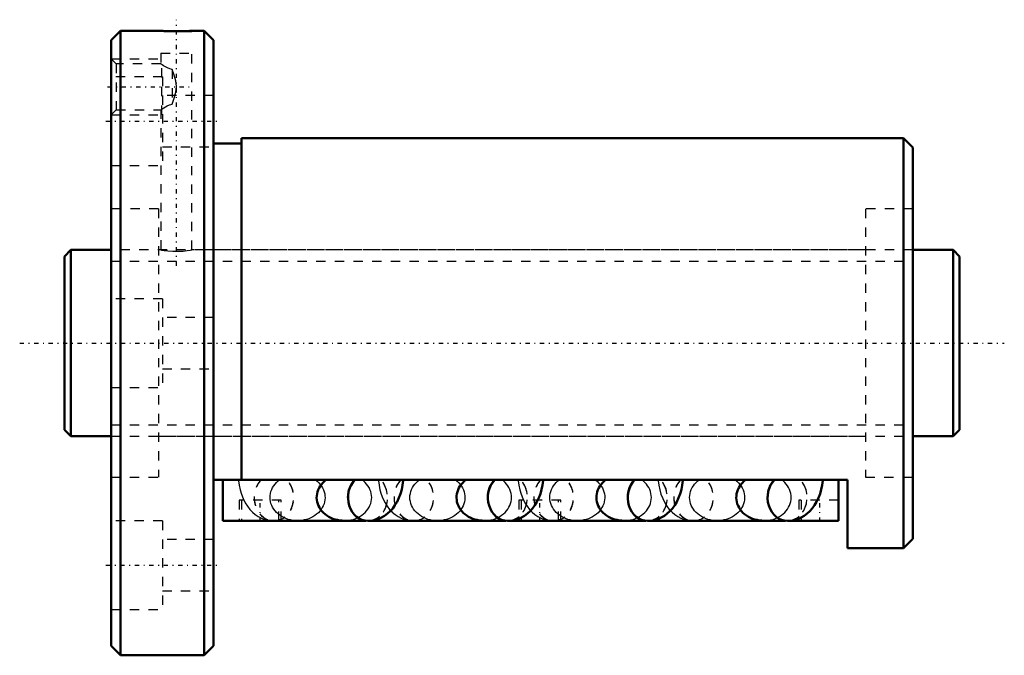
# Model space of a CAD drawing. Header units: millimetres. Extents: x -5 to 101, y -34 to 35.
import ezdxf

# ---------------------------------------------------------------- set-up
doc = ezdxf.new("R2010")
doc.units = ezdxf.units.MM
doc.linetypes.add('Center', pattern=[1.5, 0.45, -0.5, 0.05, -0.5])
doc.linetypes.add('Dashed', pattern=[2, 1, -1])
for name, color, linetype, lineweight in [('2d ConnectionPoints', 7, 'Continuous', 50), ('AM_0', 7, 'Continuous', 50), ('AM_5', 3, 'Continuous', 25), ('AM_7', 7, 'Center', 25), ('AM_9', 6, 'Dashed', 25)]:
    doc.layers.add(name, color=color, linetype=linetype, lineweight=lineweight)

# ---------------------------------------------------------------- blocks, each defined once
blk = doc.blocks.new('1_BIF2005V_10RR_Nut_0_in_BIF2005V_10RRG0_96LC0_000_4')
at = {"layer": 'AM_0'}
for p, q in [((6, 33.5), (5, 32.5)), ((10.33, 33.5), (6, 33.5)), ((6, 33.5), (6, -33.5)), ((15, 33.5), (13.65, 33.5)), ((15, 33.5), (15, -33.5)), ((16, 32.5), (15, 33.5)), ((5, 32.5), (5, -32.5)), ((16, 32.5), (16, -32.5)), ((19, 21.4), (16, 21.4)), ((90, 22), (19, 22)), ((19, 22), (19, -14.67)), ((91, 21), (90, 22)), ((90, 22), (90, -22)), ((91, 21), (91, -21)), ((84, -14.67), (16, -14.67)), ((17, -19.07), (17, -14.67)), ((83, -19.07), (83, -14.67)), ((84, -22), (84, -14.67)), ((32.34, -19.07), (17, -19.07)), ((30, -19.06), (32.27, -19.06)), ((47.34, -19.07), (32.71, -19.07)), ((45, -19.06), (47.27, -19.06)), ((62.34, -19.07), (47.71, -19.07)), ((60, -19.06), (62.27, -19.06)), ((77.34, -19.07), (62.71, -19.07)), ((75, -19.06), (77.27, -19.06)), ((83, -19.07), (77.71, -19.07)), ((90, -22), (91, -21)), ((84, -22), (90, -22)), ((5, -32.5), (6, -33.5)), ((15, -33.5), (16, -32.5)), ((6, -33.5), (15, -33.5))]:
    blk.add_line(p, q, dxfattribs=at)
for points in [[(13.67, 33.5), (13.63, 33.5), (13.41, 33.49), (13.03, 33.47), (12.54, 33.46), (11.99, 33.46), (11.43, 33.46), (10.94, 33.47), (10.57, 33.49), (10.36, 33.5), (10.33, 33.5)], [(28.07, -14.67), (27.88, -14.82), (27.71, -14.98), (27.56, -15.16), (27.42, -15.34), (27.31, -15.54), (27.21, -15.74), (27.14, -15.95), (27.09, -16.16), (27.06, -16.38), (27.05, -16.6), (27.07, -16.82), (27.1, -17.03), (27.16, -17.24), (27.25, -17.45), (27.35, -17.65), (27.47, -17.84), (27.61, -18.03), (27.77, -18.2), (27.95, -18.35), (28.14, -18.5), (28.35, -18.63), (28.57, -18.74), (28.8, -18.84), (29.03, -18.92), (29.28, -18.98), (29.53, -19.03), (29.79, -19.05), (30, -19.06)], [(32.53, -19.08), (32.91, -19.06), (33.29, -18.99), (33.66, -18.88), (34.01, -18.72), (34.34, -18.53), (34.65, -18.3), (34.94, -18.04), (35.21, -17.74), (35.45, -17.4), (35.67, -17.03), (35.87, -16.62), (36.04, -16.18), (36.17, -15.71), (36.26, -15.24), (36.33, -14.75), (36.33, -14.67)], [(43.07, -14.67), (42.88, -14.82), (42.71, -14.98), (42.56, -15.16), (42.42, -15.34), (42.31, -15.54), (42.21, -15.74), (42.14, -15.95), (42.09, -16.16), (42.06, -16.38), (42.05, -16.6), (42.07, -16.82), (42.1, -17.03), (42.16, -17.24), (42.25, -17.45), (42.35, -17.65), (42.47, -17.84), (42.61, -18.03), (42.77, -18.2), (42.95, -18.35), (43.14, -18.5), (43.35, -18.63), (43.57, -18.74), (43.8, -18.84), (44.03, -18.92), (44.28, -18.98), (44.53, -19.03), (44.79, -19.05), (45, -19.06)], [(47.53, -19.08), (47.91, -19.06), (48.29, -18.99), (48.66, -18.88), (49.01, -18.72), (49.34, -18.53), (49.65, -18.3), (49.94, -18.04), (50.21, -17.74), (50.45, -17.4), (50.67, -17.03), (50.87, -16.62), (51.04, -16.18), (51.17, -15.71), (51.26, -15.24), (51.33, -14.75), (51.33, -14.67)], [(58.07, -14.67), (57.88, -14.82), (57.71, -14.98), (57.56, -15.16), (57.42, -15.34), (57.31, -15.54), (57.21, -15.74), (57.14, -15.95), (57.09, -16.16), (57.06, -16.38), (57.05, -16.6), (57.07, -16.82), (57.1, -17.03), (57.16, -17.24), (57.25, -17.45), (57.35, -17.65), (57.47, -17.84), (57.61, -18.03), (57.77, -18.2), (57.95, -18.35), (58.14, -18.5), (58.35, -18.63), (58.57, -18.74), (58.8, -18.84), (59.03, -18.92), (59.28, -18.98), (59.53, -19.03), (59.79, -19.05), (60, -19.06)], [(62.53, -19.08), (62.91, -19.06), (63.29, -18.99), (63.66, -18.88), (64.01, -18.72), (64.34, -18.53), (64.65, -18.3), (64.94, -18.04), (65.21, -17.74), (65.45, -17.4), (65.67, -17.03), (65.87, -16.62), (66.04, -16.18), (66.17, -15.71), (66.26, -15.24), (66.33, -14.75), (66.33, -14.67)], [(73.07, -14.67), (72.88, -14.82), (72.71, -14.98), (72.56, -15.16), (72.42, -15.34), (72.31, -15.54), (72.21, -15.74), (72.14, -15.95), (72.09, -16.16), (72.06, -16.38), (72.05, -16.6), (72.07, -16.82), (72.1, -17.03), (72.16, -17.24), (72.25, -17.45), (72.35, -17.65), (72.47, -17.84), (72.61, -18.03), (72.77, -18.2), (72.95, -18.35), (73.14, -18.5), (73.35, -18.63), (73.57, -18.74), (73.8, -18.84), (74.03, -18.92), (74.28, -18.98), (74.53, -19.03), (74.79, -19.05), (75, -19.06)], [(77.53, -19.08), (77.91, -19.06), (78.29, -18.99), (78.66, -18.88), (79.01, -18.72), (79.34, -18.53), (79.65, -18.3), (79.94, -18.04), (80.21, -17.74), (80.45, -17.4), (80.67, -17.03), (80.87, -16.62), (81.04, -16.18), (81.17, -15.71), (81.26, -15.24), (81.33, -14.75), (81.33, -14.67)], [(22.24, -19.07), (22.27, -19.07), (22.47, -19.08)], [(37.24, -19.07), (37.27, -19.07), (37.47, -19.08)], [(52.24, -19.07), (52.27, -19.07), (52.47, -19.08)], [(67.24, -19.07), (67.27, -19.07), (67.47, -19.08)]]:
    blk.add_lwpolyline(points, dxfattribs=at)
for centre, major_axis, start_param, end_param in [((32.53, -16.58), (0, 2.5), 0.701306, 3.142511), ((32.53, -16.56), (0, -2.5), 3.855208, 4.716389), ((47.53, -16.58), (0, 2.5), 0.701306, 3.142511), ((47.53, -16.56), (0, -2.5), 3.855208, 4.716389), ((62.53, -16.58), (0, 2.5), 0.701306, 3.142511), ((62.53, -16.56), (0, -2.5), 3.855208, 4.716389), ((77.53, -16.58), (0, 2.5), 0.701306, 3.142511), ((77.53, -16.56), (0, -2.5), 3.855208, 4.716389), ((22.47, -16.58), (0, -2.5), 6.193713, 6.372658), ((37.47, -16.58), (0, -2.5), 6.193713, 6.372658), ((52.47, -16.58), (0, -2.5), 6.193713, 6.372658), ((67.47, -16.58), (0, -2.5), 6.193713, 6.372658)]:
    blk.add_ellipse(centre, major_axis=major_axis, ratio=0.848048, start_param=start_param, end_param=end_param, dxfattribs=at)
at = {"layer": 'AM_5', "linetype": 'Dashed'}
for p, q in [((5, 30.5), (10.33, 30.5)), ((10.44, 24.5), (10.44, 30.5)), ((5, 24.5), (10.33, 24.5))]:
    blk.add_line(p, q, dxfattribs=at)
at = {"layer": 'AM_7'}
for p, q in [((12, 8.3), (12, 34.7)), ((4.6, 27.5), (13.37, 27.5)), ((4.45, 23.82), (16.55, 23.82)), ((21, -19.18), (21, -16.76)), ((51, -19.18), (51, -16.76)), ((81, -19.18), (81, -16.76)), ((4.45, -23.82), (16.55, -23.82))]:
    blk.add_line(p, q, dxfattribs=at)
at = {"layer": 'AM_9'}
for p, q in [((10.33, 33.5), (10.33, 33.39)), ((13.67, 33.39), (10.33, 33.39)), ((13.67, 33.39), (13.67, 33.5)), ((10.33, 31.09), (13.67, 31.09)), ((10.33, 31.09), (10.33, 29.95)), ((13.67, 10), (13.67, 31.09)), ((5.54, 29.96), (5, 30.5)), ((10.33, 29.96), (5.54, 29.96)), ((5.54, 29.96), (5.54, 25.04)), ((10.5, 28.57), (5, 28.57)), ((10.5, 28.57), (10.5, 19.07)), ((11.55, 29.36), (11.55, 25.64)), ((16, 26.57), (10.5, 26.57)), ((5, 24.5), (5.54, 25.04)), ((5.54, 25.04), (10.33, 25.04)), ((10.33, 25.05), (10.33, 10)), ((10.5, 21.07), (16, 21.07)), ((5, 19.07), (10.5, 19.07)), ((10.1, 14.4), (5, 14.4)), ((10.1, 14.4), (10.1, -14.4)), ((85.9, 14.4), (85.9, -14.4)), ((91, 14.4), (85.9, 14.4)), ((10.33, 10), (10.1, 10)), ((85.9, 10), (13.65, 10)), ((10.5, 4.75), (5, 4.75)), ((10.5, 4.75), (10.5, -4.75)), ((16, 2.75), (10.5, 2.75)), ((10.5, -2.75), (16, -2.75)), ((5, -4.75), (10.5, -4.75)), ((10.1, -10), (85.9, -10)), ((5, -14.4), (10.1, -14.4)), ((85.9, -14.4), (91, -14.4)), ((23.25, -16.87), (18.75, -16.87)), ((18.75, -16.87), (18.75, -19.07)), ((19, -16.87), (19, -19.07)), ((23, -19.07), (23, -16.87)), ((23.25, -19.07), (23.25, -16.87)), ((53.25, -16.87), (48.75, -16.87)), ((48.75, -16.87), (48.75, -19.07)), ((49, -16.87), (49, -19.07)), ((53, -19.07), (53, -16.87)), ((53.25, -19.07), (53.25, -16.87)), ((83, -16.87), (78.75, -16.87)), ((78.75, -16.87), (78.75, -19.07)), ((79, -16.87), (79, -19.07)), ((10.5, -19.07), (5, -19.07)), ((10.5, -19.07), (10.5, -28.57)), ((22.47, -19.06), (25, -19.06)), ((32.27, -19.06), (32.53, -19.06)), ((32.71, -19.07), (32.34, -19.07)), ((37.47, -19.06), (40, -19.06)), ((47.27, -19.06), (47.53, -19.06)), ((47.71, -19.07), (47.34, -19.07)), ((52.47, -19.06), (55, -19.06)), ((62.27, -19.06), (62.53, -19.06)), ((62.71, -19.07), (62.34, -19.07)), ((67.47, -19.06), (70, -19.06)), ((77.27, -19.06), (77.53, -19.06)), ((77.71, -19.07), (77.34, -19.07)), ((16, -21.07), (10.5, -21.07)), ((10.5, -26.57), (16, -26.57)), ((5, -28.57), (10.5, -28.57))]:
    blk.add_line(p, q, dxfattribs=at)
for points in [[(11.55, 29.36), (11.29, 29.44), (11.04, 29.54), (10.64, 29.75), (10.49, 29.85), (10.38, 29.92), (10.33, 29.95), (10.33, 29.96)], [(11.55, 25.64), (11.78, 26.27), (11.95, 26.93), (12, 27.53), (11.93, 28.15), (11.77, 28.76), (11.55, 29.36)], [(10.33, 25.04), (10.33, 25.04), (10.43, 25.11), (10.65, 25.25), (11.02, 25.45), (11.26, 25.56), (11.55, 25.64)], [(10.33, 10), (10.42, 9.98), (10.69, 9.95), (11.1, 9.9), (11.62, 9.87), (12.18, 9.86), (12.72, 9.88), (13.17, 9.93), (13.5, 9.97), (13.66, 10), (13.67, 10)], [(18.67, -14.67), (18.67, -14.78), (18.74, -15.26), (18.84, -15.75), (18.98, -16.22), (19.16, -16.69), (19.38, -17.13), (19.62, -17.5), (19.87, -17.84), (20.16, -18.13), (20.46, -18.39), (20.78, -18.61), (21.12, -18.78), (21.47, -18.92), (21.87, -19.02), (22.24, -19.07)], [(25, -19.06), (24.74, -19.05), (24.49, -19.02), (24.24, -18.97), (23.99, -18.91), (23.75, -18.83), (23.53, -18.73), (23.31, -18.61), (23.11, -18.48), (22.92, -18.33), (22.74, -18.17), (22.59, -17.99), (22.45, -17.81), (22.33, -17.62), (22.23, -17.42), (22.15, -17.21), (22.1, -16.99), (22.06, -16.78), (22.05, -16.56), (22.06, -16.34), (22.1, -16.13), (22.15, -15.91), (22.23, -15.7), (22.33, -15.5), (22.45, -15.31), (22.59, -15.13), (22.74, -14.95), (22.92, -14.79), (23.07, -14.67)], [(26.93, -14.67), (27.12, -14.82), (27.29, -14.98), (27.44, -15.16), (27.58, -15.34), (27.69, -15.54), (27.79, -15.74), (27.86, -15.95), (27.91, -16.16), (27.94, -16.38), (27.95, -16.6), (27.93, -16.82), (27.9, -17.03), (27.84, -17.24), (27.75, -17.45), (27.65, -17.65), (27.53, -17.84), (27.39, -18.03), (27.23, -18.2), (27.05, -18.35), (26.86, -18.5), (26.65, -18.63), (26.43, -18.74), (26.2, -18.84), (25.97, -18.92), (25.72, -18.98), (25.47, -19.03), (25.21, -19.05), (25, -19.06)], [(30, -19.06), (30.26, -19.05), (30.51, -19.02), (30.76, -18.97), (31.01, -18.91), (31.25, -18.83), (31.47, -18.73), (31.69, -18.61), (31.89, -18.48), (32.08, -18.33), (32.26, -18.17), (32.41, -17.99), (32.55, -17.81), (32.67, -17.62), (32.77, -17.42), (32.85, -17.21), (32.9, -16.99), (32.94, -16.78), (32.95, -16.56), (32.94, -16.34), (32.9, -16.13), (32.85, -15.91), (32.77, -15.7), (32.67, -15.5), (32.55, -15.31), (32.41, -15.13), (32.26, -14.95), (32.08, -14.79), (31.93, -14.67)], [(33.67, -14.67), (33.67, -14.78), (33.74, -15.26), (33.84, -15.75), (33.98, -16.22), (34.16, -16.69), (34.38, -17.13), (34.62, -17.5), (34.87, -17.84), (35, -17.97)], [(40, -19.06), (39.74, -19.05), (39.49, -19.02), (39.24, -18.97), (38.99, -18.91), (38.75, -18.83), (38.53, -18.73), (38.31, -18.61), (38.11, -18.48), (37.92, -18.33), (37.74, -18.17), (37.59, -17.99), (37.45, -17.81), (37.33, -17.62), (37.23, -17.42), (37.15, -17.21), (37.1, -16.99), (37.06, -16.78), (37.05, -16.56), (37.06, -16.34), (37.1, -16.13), (37.15, -15.91), (37.23, -15.7), (37.33, -15.5), (37.45, -15.31), (37.59, -15.13), (37.74, -14.95), (37.92, -14.79), (38.07, -14.67)], [(41.93, -14.67), (42.12, -14.82), (42.29, -14.98), (42.44, -15.16), (42.58, -15.34), (42.69, -15.54), (42.79, -15.74), (42.86, -15.95), (42.91, -16.16), (42.94, -16.38), (42.95, -16.6), (42.93, -16.82), (42.9, -17.03), (42.84, -17.24), (42.75, -17.45), (42.65, -17.65), (42.53, -17.84), (42.39, -18.03), (42.23, -18.2), (42.05, -18.35), (41.86, -18.5), (41.65, -18.63), (41.43, -18.74), (41.2, -18.84), (40.97, -18.92), (40.72, -18.98), (40.47, -19.03), (40.21, -19.05), (40, -19.06)], [(45, -19.06), (45.26, -19.05), (45.51, -19.02), (45.76, -18.97), (46.01, -18.91), (46.25, -18.83), (46.47, -18.73), (46.69, -18.61), (46.89, -18.48), (47.08, -18.33), (47.26, -18.17), (47.41, -17.99), (47.55, -17.81), (47.67, -17.62), (47.77, -17.42), (47.85, -17.21), (47.9, -16.99), (47.94, -16.78), (47.95, -16.56), (47.94, -16.34), (47.9, -16.13), (47.85, -15.91), (47.77, -15.7), (47.67, -15.5), (47.55, -15.31), (47.41, -15.13), (47.26, -14.95), (47.08, -14.79), (46.93, -14.67)], [(48.67, -14.67), (48.67, -14.78), (48.74, -15.26), (48.84, -15.75), (48.98, -16.22), (49.16, -16.69), (49.38, -17.13), (49.62, -17.5), (49.87, -17.84), (50, -17.97)], [(55, -19.06), (54.74, -19.05), (54.49, -19.02), (54.24, -18.97), (53.99, -18.91), (53.75, -18.83), (53.53, -18.73), (53.31, -18.61), (53.11, -18.48), (52.92, -18.33), (52.74, -18.17), (52.59, -17.99), (52.45, -17.81), (52.33, -17.62), (52.23, -17.42), (52.15, -17.21), (52.1, -16.99), (52.06, -16.78), (52.05, -16.56), (52.06, -16.34), (52.1, -16.13), (52.15, -15.91), (52.23, -15.7), (52.33, -15.5), (52.45, -15.31), (52.59, -15.13), (52.74, -14.95), (52.92, -14.79), (53.07, -14.67)], [(56.93, -14.67), (57.12, -14.82), (57.29, -14.98), (57.44, -15.16), (57.58, -15.34), (57.69, -15.54), (57.79, -15.74), (57.86, -15.95), (57.91, -16.16), (57.94, -16.38), (57.95, -16.6), (57.93, -16.82), (57.9, -17.03), (57.84, -17.24), (57.75, -17.45), (57.65, -17.65), (57.53, -17.84), (57.39, -18.03), (57.23, -18.2), (57.05, -18.35), (56.86, -18.5), (56.65, -18.63), (56.43, -18.74), (56.2, -18.84), (55.97, -18.92), (55.72, -18.98), (55.47, -19.03), (55.21, -19.05), (55, -19.06)], [(60, -19.06), (60.26, -19.05), (60.51, -19.02), (60.76, -18.97), (61.01, -18.91), (61.25, -18.83), (61.47, -18.73), (61.69, -18.61), (61.89, -18.48), (62.08, -18.33), (62.26, -18.17), (62.41, -17.99), (62.55, -17.81), (62.67, -17.62), (62.77, -17.42), (62.85, -17.21), (62.9, -16.99), (62.94, -16.78), (62.95, -16.56), (62.94, -16.34), (62.9, -16.13), (62.85, -15.91), (62.77, -15.7), (62.67, -15.5), (62.55, -15.31), (62.41, -15.13), (62.26, -14.95), (62.08, -14.79), (61.93, -14.67)], [(63.67, -14.67), (63.67, -14.78), (63.74, -15.26), (63.84, -15.75), (63.98, -16.22), (64.16, -16.69), (64.38, -17.13), (64.62, -17.5), (64.87, -17.84), (65, -17.97)], [(70, -19.06), (69.74, -19.05), (69.49, -19.02), (69.24, -18.97), (68.99, -18.91), (68.75, -18.83), (68.53, -18.73), (68.31, -18.61), (68.11, -18.48), (67.92, -18.33), (67.74, -18.17), (67.59, -17.99), (67.45, -17.81), (67.33, -17.62), (67.23, -17.42), (67.15, -17.21), (67.1, -16.99), (67.06, -16.78), (67.05, -16.56), (67.06, -16.34), (67.1, -16.13), (67.15, -15.91), (67.23, -15.7), (67.33, -15.5), (67.45, -15.31), (67.59, -15.13), (67.74, -14.95), (67.92, -14.79), (68.07, -14.67)], [(71.93, -14.67), (72.12, -14.82), (72.29, -14.98), (72.44, -15.16), (72.58, -15.34), (72.69, -15.54), (72.79, -15.74), (72.86, -15.95), (72.91, -16.16), (72.94, -16.38), (72.95, -16.6), (72.93, -16.82), (72.9, -17.03), (72.84, -17.24), (72.75, -17.45), (72.65, -17.65), (72.53, -17.84), (72.39, -18.03), (72.23, -18.2), (72.05, -18.35), (71.86, -18.5), (71.65, -18.63), (71.43, -18.74), (71.2, -18.84), (70.97, -18.92), (70.72, -18.98), (70.47, -19.03), (70.21, -19.05), (70, -19.06)], [(75, -19.06), (75.26, -19.05), (75.51, -19.02), (75.76, -18.97), (76.01, -18.91), (76.25, -18.83), (76.47, -18.73), (76.69, -18.61), (76.89, -18.48), (77.08, -18.33), (77.26, -18.17), (77.41, -17.99), (77.55, -17.81), (77.67, -17.62), (77.77, -17.42), (77.85, -17.21), (77.9, -16.99), (77.94, -16.78), (77.95, -16.56), (77.94, -16.34), (77.9, -16.13), (77.85, -15.91), (77.77, -15.7), (77.67, -15.5), (77.55, -15.31), (77.41, -15.13), (77.26, -14.95), (77.08, -14.79), (76.93, -14.67)], [(35, -17.97), (35.16, -18.13), (35.46, -18.39), (35.78, -18.61), (36.12, -18.78), (36.47, -18.92), (36.87, -19.02), (37.24, -19.07)], [(50, -17.97), (50.16, -18.13), (50.46, -18.39), (50.78, -18.61), (51.12, -18.78), (51.47, -18.92), (51.87, -19.02), (52.24, -19.07)], [(65, -17.97), (65.16, -18.13), (65.46, -18.39), (65.78, -18.61), (66.12, -18.78), (66.47, -18.92), (66.87, -19.02), (67.24, -19.07)]]:
    blk.add_lwpolyline(points, dxfattribs=at)
for centre, major_axis, start_param, end_param in [((22.47, -16.56), (0, -2.5), 3.855208, 8.711162), ((22.47, -16.58), (0, -2.5), 3.842899, 6.193713), ((22.47, -16.58), (0, -2.5), 0.089473, 2.440286), ((32.53, -16.56), (0, -2.5), 4.716389, 8.711162), ((32.53, -16.58), (0, 2.5), 3.142511, 5.581879), ((37.47, -16.56), (0, -2.5), 3.855208, 8.711162), ((37.47, -16.58), (0, -2.5), 3.842899, 6.193713), ((37.47, -16.58), (0, -2.5), 0.089473, 2.440286), ((47.53, -16.56), (0, -2.5), 4.716389, 8.711162), ((47.53, -16.58), (0, 2.5), 3.142511, 5.581879), ((52.47, -16.56), (0, -2.5), 3.855208, 8.711162), ((52.47, -16.58), (0, -2.5), 3.842899, 6.193713), ((52.47, -16.58), (0, -2.5), 0.089473, 2.440286), ((62.53, -16.56), (0, -2.5), 4.716389, 8.711162), ((62.53, -16.58), (0, 2.5), 3.142511, 5.581879), ((67.47, -16.56), (0, -2.5), 3.855208, 8.711162), ((67.47, -16.58), (0, -2.5), 3.842899, 6.193713), ((67.47, -16.58), (0, -2.5), 0.089473, 2.440286), ((77.53, -16.56), (0, -2.5), 4.716389, 8.711162), ((77.53, -16.58), (0, 2.5), 3.142511, 5.581879)]:
    blk.add_ellipse(centre, major_axis=major_axis, ratio=0.848048, start_param=start_param, end_param=end_param, dxfattribs=at)
blk = doc.blocks.new('2_BIF2005V_10RR000_Shaft_0_in_BIF2005V_10RRG0_96LC0_000_4')
at = {"layer": 'AM_0'}
for p, q in [((0.7, 10), (0, 9.3)), ((5, 10), (0.7, 10)), ((0.7, 10), (0.7, -10)), ((95.3, 10), (91, 10)), ((95.3, 10), (95.3, -10)), ((96, 9.3), (95.3, 10)), ((0, 9.3), (0, -9.3)), ((96, 9.3), (96, -9.3)), ((0, -9.3), (0.7, -10)), ((95.3, -10), (96, -9.3)), ((0.7, -10), (5, -10)), ((91, -10), (95.3, -10))]:
    blk.add_line(p, q, dxfattribs=at)
at = {"layer": 'AM_5', "linetype": 'Dashed'}
for p, q in [((5, 8.773), (91, 8.773)), ((5, -8.773), (91, -8.773))]:
    blk.add_line(p, q, dxfattribs=at)
at = {"layer": 'AM_7'}
blk.add_line((-4.8, 0), (100.8, 0), dxfattribs=at)
at = {"layer": 'AM_9'}
for p, q in [((91, 10), (5, 10)), ((5, -10), (91, -10))]:
    blk.add_line(p, q, dxfattribs=at)

msp = doc.modelspace()

# ---------------------------------------------------------------- linework, layer by layer
at = {"layer": '2d ConnectionPoints'}
for p in [(0, 0), (5, 0)]:
    msp.add_point(p, dxfattribs=at)

# ---------------------------------------------------------------- block references
for name in ['1_BIF2005V_10RR_Nut_0_in_BIF2005V_10RRG0_96LC0_000_4', '2_BIF2005V_10RR000_Shaft_0_in_BIF2005V_10RRG0_96LC0_000_4']:
    msp.add_blockref(name, (0, 0))

doc.saveas('drawing.dxf')
